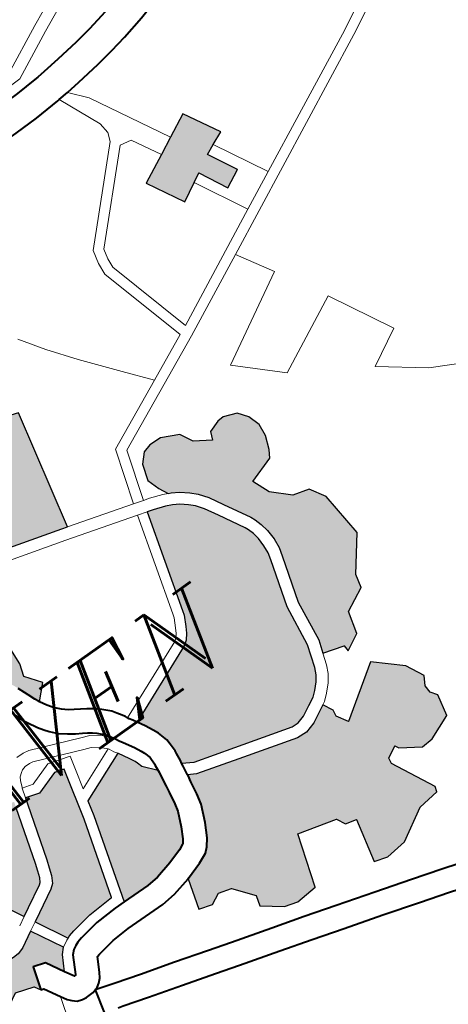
# Model space of a CAD drawing. Header units: metres. Extents: x 148316 to 148653, y 486436 to 486744.
# Tile 68 of 110: x 148552.98 to 148555.46, y 486712.08 to 486717.77. Entities that reach past the tile are written whole.
import ezdxf

# ---------------------------------------------------------------- set-up
doc = ezdxf.new("R2010")
doc.units = ezdxf.units.M
doc.header["$MEASUREMENT"] = 0
for name, color, linetype, lineweight in [('WVB-pen-brm-dik 018', 6, 'Continuous', 13), ('WVB-pen-dik 035', 1, 'Continuous', 40), ('WVB-raster-20%', 254, 'Continuous', 30), ('WVB-raster-60%', 253, 'Continuous', 30), ('WVB-tekst-dik 035', 1, 'Continuous', 40)]:
    doc.layers.add(name, color=color, linetype=linetype, lineweight=lineweight)
doc.styles.add('1 200   cursief   0.18', font='ITALICS.shx', dxfattribs={"height": 0.36})

# ---------------------------------------------------------------- blocks, each defined once
blk = doc.blocks.new('INZET')
at = {"layer": 'WVB-raster-20%'}
for points in [[(-0.074656, -0.096672), (-0.075086, -0.095833), (-0.075358, -0.095983), (-0.075903, -0.096283), (-0.076496, -0.0952), (-0.075656, -0.094775), (-0.075153, -0.094521), (-0.074472, -0.094177), (-0.07388, -0.09524), (-0.07427, -0.095413), (-0.074575, -0.095547), (-0.074125, -0.096406)], [(-0.084111, -0.101972), (-0.084274, -0.101925), (-0.086864, -0.101192), (-0.087448, -0.101011), (-0.087579, -0.100942), (-0.087694, -0.100848), (-0.087813, -0.100693), (-0.087875, -0.100556), (-0.087957, -0.100229), (-0.088068, -0.099852), (-0.088125, -0.099662), (-0.088226, -0.099487), (-0.088336, -0.099277), (-0.08889, -0.098258), (-0.088665, -0.098114), (-0.088539, -0.097708), (-0.087099, -0.097003), (-0.086591, -0.096415), (-0.086165, -0.096252), (-0.086056, -0.096447), (-0.085783, -0.09662), (-0.085264, -0.09783), (-0.083348, -0.098464)], [(-0.08196, -0.110452), (-0.082173, -0.110438), (-0.083868, -0.109968), (-0.085069, -0.109628), (-0.085378, -0.109443), (-0.085366, -0.109367), (-0.085341, -0.109131), (-0.085332, -0.109049), (-0.08533, -0.108807), (-0.08534, -0.108645), (-0.085426, -0.108354), (-0.085493, -0.108192), (-0.085611, -0.107957), (-0.085739, -0.107734), (-0.083355, -0.106727), (-0.083217, -0.106627), (-0.083087, -0.106473), (-0.082989, -0.106299), (-0.082844, -0.106007), (-0.0828, -0.105865), (-0.081979, -0.102953), (-0.081804, -0.103004), (-0.081452, -0.103127), (-0.081265, -0.103213), (-0.081088, -0.10332), (-0.080893, -0.103477), (-0.080747, -0.103622), (-0.080583, -0.103841), (-0.080362, -0.104227), (-0.079943, -0.104973), (-0.0799, -0.105075), (-0.079846, -0.105243), (-0.079808, -0.105448), (-0.0798, -0.105704), (-0.079824, -0.105942), (-0.079879, -0.106155), (-0.08028, -0.107536), (-0.080433, -0.108768), (-0.080644, -0.109427), (-0.080735, -0.109616), (-0.080854, -0.109787), (-0.081033, -0.109966), (-0.081182, -0.110093), (-0.08142, -0.11022), (-0.081727, -0.110381)], [(-0.090979, -0.111663), (-0.091488, -0.110727), (-0.091236, -0.110587), (-0.09057, -0.110223), (-0.090439, -0.110116), (-0.090321, -0.109912), (-0.090248, -0.109693), (-0.09017, -0.109469), (-0.089686, -0.107823), (-0.089635, -0.10765), (-0.089225, -0.107769), (-0.088533, -0.107538), (-0.088244, -0.107623), (-0.088276, -0.107747), (-0.088612, -0.109131), (-0.089281, -0.111437), (-0.090078, -0.111478), (-0.090723, -0.111589), (-0.090911, -0.111636)], [(-0.088222, -0.111762), (-0.089059, -0.11175), (-0.088322, -0.109208), (-0.088214, -0.108763), (-0.086717, -0.108142), (-0.086704, -0.108163), (-0.086537, -0.108453), (-0.086449, -0.108629), (-0.086417, -0.108706), (-0.086374, -0.108852), (-0.086055, -0.109227), (-0.086061, -0.109277), (-0.086086, -0.109441), (-0.086131, -0.109733), (-0.086164, -0.10992), (-0.086223, -0.11029), (-0.086275, -0.110517), (-0.086457, -0.110937), (-0.086619, -0.111254), (-0.086701, -0.11136), (-0.086715, -0.111372), (-0.086884, -0.111447), (-0.087332, -0.111594), (-0.087862, -0.111724)], [(-0.082099, -0.115101), (-0.082499, -0.114985), (-0.082212, -0.113698), (-0.082545, -0.113619), (-0.082679, -0.113358), (-0.083834, -0.113057), (-0.084315, -0.114602), (-0.084968, -0.11466), (-0.085367, -0.114545), (-0.085929, -0.114112), (-0.085842, -0.113812), (-0.086305, -0.113233), (-0.086685, -0.113123), (-0.087026, -0.113287), (-0.087424, -0.113169), (-0.087165, -0.112273), (-0.08714, -0.112267), (-0.086632, -0.112101), (-0.086331, -0.111967), (-0.086188, -0.11184), (-0.086026, -0.111632), (-0.085824, -0.111236), (-0.085606, -0.110735), (-0.085536, -0.110423), (-0.085474, -0.110041), (-0.08544, -0.109847), (-0.085435, -0.109817), (-0.085209, -0.109952), (-0.083962, -0.110305), (-0.082232, -0.110785), (-0.081919, -0.110805), (-0.081593, -0.110706), (-0.081256, -0.110529), (-0.081084, -0.110437), (-0.080929, -0.110732), (-0.080953, -0.11093), (-0.080755, -0.111262), (-0.079236, -0.110226), (-0.078476, -0.110906), (-0.0782, -0.111443), (-0.078359, -0.111704), (-0.078343, -0.111933), (-0.078208, -0.112123), (-0.078341, -0.112771), (-0.079076, -0.113072), (-0.07944, -0.113095), (-0.08001, -0.112723), (-0.080073, -0.112613), (-0.080421, -0.112795), (-0.080445, -0.112969), (-0.079807, -0.114236), (-0.079855, -0.114401), (-0.080502, -0.114474), (-0.081453, -0.115028)]]:
    blk.add_hatch(color=256, dxfattribs=at).paths.add_polyline_path(points)
at = {"layer": 'WVB-raster-20%', "extrusion": (0, 0, -1)}
for points in [[(0.079578, -0.109589), (0.079086, -0.109322), (0.078915, -0.10867), (0.07821, -0.108317), (0.078124, -0.107921), (0.077386, -0.106959), (0.077515, -0.10559), (0.077793, -0.10513), (0.078274, -0.105002), (0.078773, -0.104524), (0.078987, -0.10401), (0.078196, -0.103743), (0.078067, -0.103529), (0.077918, -0.103133), (0.077886, -0.10277), (0.077993, -0.102417), (0.078206, -0.102139), (0.078601, -0.101991), (0.078794, -0.102002), (0.079147, -0.102119), (0.079243, -0.102355), (0.079713, -0.102055), (0.079917, -0.101681), (0.08043, -0.101435), (0.080793, -0.101424), (0.08105, -0.101489), (0.081294, -0.101747), (0.08144, -0.102225), (0.081317, -0.102601), (0.08118, -0.102866), (0.0811, -0.102903), (0.080887, -0.103033), (0.080659, -0.103215), (0.080482, -0.103392), (0.08029, -0.103648), (0.080058, -0.104055), (0.079629, -0.104818), (0.079571, -0.104953), (0.079506, -0.105158), (0.079459, -0.105411), (0.07945, -0.105715), (0.079478, -0.106003), (0.079541, -0.106248), (0.079936, -0.107606), (0.080089, -0.108843), (0.080211, -0.109221), (0.079589, -0.109408)], [(0.091655, -0.110419), (0.091405, -0.11028), (0.090766, -0.109932), (0.09071, -0.109886), (0.090642, -0.109768), (0.090579, -0.10958), (0.090504, -0.109363), (0.090022, -0.107724), (0.089971, -0.107552), (0.090205, -0.107485), (0.091283, -0.105486), (0.091403, -0.105336), (0.09288, -0.104904), (0.094001, -0.104121), (0.094095, -0.103461), (0.094707, -0.102867), (0.094756, -0.102714), (0.094832, -0.102621), (0.095711, -0.10311), (0.096242, -0.103375), (0.096199, -0.10361), (0.096508, -0.103981), (0.096545, -0.104204), (0.096347, -0.104513), (0.097052, -0.104649), (0.097052, -0.105267), (0.097299, -0.106133), (0.097905, -0.105712), (0.099557, -0.105296), (0.099514, -0.105718), (0.099479, -0.106112), (0.099161, -0.106097), (0.098091, -0.106401), (0.09785, -0.106484), (0.097701, -0.10657), (0.097572, -0.106687), (0.09748, -0.106811), (0.096417, -0.108695), (0.095723, -0.108348), (0.094341, -0.108779), (0.094524, -0.109425), (0.09324, -0.109804), (0.092402, -0.109363), (0.092188, -0.109414)], [(0.093717, -0.112529), (0.093672, -0.112365), (0.093141, -0.112071), (0.092603, -0.112241), (0.092491, -0.112427), (0.092287, -0.111757), (0.091932, -0.111865), (0.091629, -0.112396), (0.091395, -0.111956), (0.091244, -0.111804), (0.091751, -0.110873), (0.092224, -0.111135), (0.092422, -0.111198), (0.092597, -0.111208), (0.092821, -0.111199), (0.092985, -0.11117), (0.095538, -0.110451), (0.09571, -0.110368), (0.095969, -0.110484), (0.096119, -0.110536), (0.096287, -0.110569), (0.096518, -0.110554), (0.097269, -0.11034), (0.097597, -0.109732), (0.09763, -0.109694), (0.097679, -0.10965), (0.097711, -0.109633), (0.098345, -0.10944), (0.098541, -0.109306), (0.098672, -0.109136), (0.098685, -0.109113), (0.100051, -0.109866), (0.100299, -0.10958), (0.101551, -0.108056), (0.103738, -0.107396), (0.104452, -0.107521), (0.105468, -0.10768), (0.106584, -0.105862), (0.106601, -0.105806), (0.10859, -0.106894), (0.107554, -0.108838), (0.107507, -0.108845), (0.107232, -0.108885), (0.10668, -0.108983), (0.106407, -0.109035), (0.105823, -0.109156), (0.105523, -0.109228), (0.104852, -0.109409), (0.10411, -0.109616), (0.10379, -0.109715), (0.103234, -0.109874), (0.102647, -0.110045), (0.102074, -0.110212), (0.101075, -0.110505), (0.100429, -0.110691), (0.099335, -0.111004), (0.098507, -0.111245), (0.097828, -0.111431)]]:
    blk.add_hatch(color=256, dxfattribs=at).paths.add_polyline_path(points)
at = {"layer": 'WVB-raster-60%'}
blk.add_hatch(color=256, dxfattribs=at).paths.add_polyline_path([(-0.087694, -0.105619), (-0.087712, -0.105588), (-0.08776, -0.105482), (-0.087846, -0.10527), (-0.08789, -0.105151), (-0.087971, -0.104949), (-0.08804, -0.104795), (-0.088134, -0.104628), (-0.088227, -0.104496), (-0.088332, -0.104371), (-0.088435, -0.104256), (-0.088547, -0.104156), (-0.088633, -0.104085), (-0.088763, -0.103993), (-0.08887, -0.103923), (-0.088995, -0.103856), (-0.089121, -0.103808), (-0.08932, -0.10375), (-0.089534, -0.103698), (-0.089763, -0.103641), (-0.089856, -0.103617), (-0.09007, -0.103558), (-0.090184, -0.103525), (-0.090348, -0.103472), (-0.09051, -0.103409), (-0.090694, -0.103319), (-0.090834, -0.103247), (-0.09101, -0.103148), (-0.09131, -0.102904), (-0.091362, -0.102854), (-0.091451, -0.102761), (-0.091525, -0.102681), (-0.091679, -0.102496), (-0.091785, -0.102337), (-0.09191, -0.102118), (-0.092038, -0.101852), (-0.091937, -0.101505), (-0.091084, -0.101732), (-0.091184, -0.102038), (-0.09022, -0.102318), (-0.090299, -0.10254), (-0.088162, -0.103069), (-0.087714, -0.10318), (-0.0875, -0.103911), (-0.087525, -0.104394), (-0.087642, -0.10476), (-0.087295, -0.105217)])
at = {"layer": 'WVB-pen-brm-dik 018'}
for p, q in [((-0.07343, -0.088574), (-0.076321, -0.089934)), ((-0.076321, -0.089934), (-0.07343, -0.088574)), ((-0.077912, -0.090328), (-0.076473, -0.089618)), ((-0.076473, -0.089618), (-0.077912, -0.090328)), ((-0.076473, -0.089618), (-0.076031, -0.089411)), ((-0.076031, -0.089411), (-0.076473, -0.089618)), ((-0.076321, -0.089934), (-0.07772, -0.090623)), ((-0.07772, -0.090623), (-0.076321, -0.089934)), ((-0.07772, -0.090623), (-0.078724, -0.090646)), ((-0.078724, -0.090646), (-0.07772, -0.090623)), ((-0.076494, -0.090802), (-0.075781, -0.090707)), ((-0.075781, -0.090707), (-0.075246, -0.090611)), ((-0.075246, -0.090611), (-0.074743, -0.090515)), ((-0.078021, -0.09093), (-0.077378, -0.090889)), ((-0.077378, -0.090889), (-0.077271, -0.090882)), ((-0.077271, -0.090882), (-0.077026, -0.090857)), ((-0.077026, -0.090857), (-0.076494, -0.090802)), ((-0.07384, -0.091227), (-0.074556, -0.091396)), ((-0.075642, -0.091596), (-0.076388, -0.091696)), ((-0.075082, -0.091496), (-0.075642, -0.091596)), ((-0.074556, -0.091396), (-0.075082, -0.091496)), ((-0.077982, -0.09183), (-0.078718, -0.091846)), ((-0.077196, -0.09178), (-0.077982, -0.09183)), ((-0.077142, -0.091774), (-0.077196, -0.09178)), ((-0.076828, -0.091742), (-0.077142, -0.091774)), ((-0.076588, -0.093031), (-0.077142, -0.091774)), ((-0.077142, -0.091774), (-0.076588, -0.093031)), ((-0.076388, -0.091696), (-0.076828, -0.091742)), ((-0.076414, -0.092235), (-0.076828, -0.091742)), ((-0.076828, -0.091742), (-0.076414, -0.092235)), ((-0.075153, -0.094521), (-0.076414, -0.092235)), ((-0.076414, -0.092235), (-0.075153, -0.094521)), ((-0.076546, -0.093363), (-0.076588, -0.093031)), ((-0.076588, -0.093031), (-0.076546, -0.093363)), ((-0.076644, -0.093617), (-0.076546, -0.093363)), ((-0.076546, -0.093363), (-0.076644, -0.093617)), ((-0.066423, -0.093409), (-0.069254, -0.09491)), ((-0.069254, -0.09491), (-0.066423, -0.093409)), ((-0.078876, -0.095898), (-0.076644, -0.093617)), ((-0.076644, -0.093617), (-0.078876, -0.095898)), ((-0.078601, -0.096046), (-0.076471, -0.093869)), ((-0.076471, -0.093869), (-0.078601, -0.096046)), ((-0.076471, -0.093869), (-0.076128, -0.093932)), ((-0.076128, -0.093932), (-0.076471, -0.093869)), ((-0.069117, -0.095177), (-0.066328, -0.093699)), ((-0.066328, -0.093699), (-0.069117, -0.095177)), ((-0.076128, -0.093932), (-0.075656, -0.094775)), ((-0.075656, -0.094775), (-0.076128, -0.093932)), ((-0.075153, -0.094521), (-0.074472, -0.094177)), ((-0.074472, -0.094177), (-0.07388, -0.09524)), ((-0.075656, -0.094775), (-0.075153, -0.094521)), ((-0.076496, -0.0952), (-0.075656, -0.094775)), ((-0.069254, -0.09491), (-0.071743, -0.096137)), ((-0.071743, -0.096137), (-0.069254, -0.09491)), ((-0.075903, -0.096283), (-0.076496, -0.0952)), ((-0.07559, -0.098369), (-0.069117, -0.095177)), ((-0.069117, -0.095177), (-0.07559, -0.098369)), ((-0.07388, -0.09524), (-0.07427, -0.095413)), ((-0.07427, -0.095413), (-0.074575, -0.095547)), ((-0.074575, -0.095547), (-0.074125, -0.096406)), ((-0.07427, -0.095413), (-0.073429, -0.096969)), ((-0.073429, -0.096969), (-0.07427, -0.095413)), ((-0.075086, -0.095833), (-0.075358, -0.095983)), ((-0.074656, -0.096672), (-0.075086, -0.095833)), ((-0.07896, -0.096292), (-0.078876, -0.095898)), ((-0.078876, -0.095898), (-0.07896, -0.096292)), ((-0.078663, -0.096335), (-0.078601, -0.096046)), ((-0.078601, -0.096046), (-0.078663, -0.096335)), ((-0.075358, -0.095983), (-0.075903, -0.096283)), ((-0.07454, -0.097517), (-0.075358, -0.095983)), ((-0.075358, -0.095983), (-0.07454, -0.097517)), ((-0.071743, -0.096137), (-0.073429, -0.096969)), ((-0.073429, -0.096969), (-0.071743, -0.096137)), ((-0.078988, -0.096647), (-0.07896, -0.096292)), ((-0.07896, -0.096292), (-0.078988, -0.096647)), ((-0.078684, -0.096617), (-0.078663, -0.096335)), ((-0.078663, -0.096335), (-0.078684, -0.096617)), ((-0.074125, -0.096406), (-0.074656, -0.096672)), ((-0.082133, -0.09672), (-0.081649, -0.097434)), ((-0.081649, -0.097434), (-0.082133, -0.09672)), ((-0.078233, -0.099335), (-0.078988, -0.096647)), ((-0.078988, -0.096647), (-0.078233, -0.099335)), ((-0.077959, -0.099203), (-0.078684, -0.096617)), ((-0.078684, -0.096617), (-0.077959, -0.099203)), ((-0.073429, -0.096969), (-0.07454, -0.097517)), ((-0.07454, -0.097517), (-0.073429, -0.096969)), ((-0.081649, -0.097434), (-0.081055, -0.09821)), ((-0.081055, -0.09821), (-0.081649, -0.097434)), ((-0.07454, -0.097517), (-0.077959, -0.099203)), ((-0.077959, -0.099203), (-0.07454, -0.097517)), ((-0.081055, -0.09821), (-0.080219, -0.099228)), ((-0.080219, -0.099228), (-0.081055, -0.09821)), ((-0.07559, -0.098369), (-0.077988, -0.099552)), ((-0.077988, -0.099552), (-0.07559, -0.098369)), ((-0.074959, -0.099421), (-0.07559, -0.098369)), ((-0.07559, -0.098369), (-0.074959, -0.099421)), ((-0.083348, -0.098464), (-0.084111, -0.101972)), ((-0.080219, -0.099228), (-0.079597, -0.099975)), ((-0.079597, -0.099975), (-0.080219, -0.099228)), ((-0.077988, -0.099552), (-0.081424, -0.101162)), ((-0.081424, -0.101162), (-0.077988, -0.099552)), ((-0.079597, -0.099975), (-0.078233, -0.099335)), ((-0.078233, -0.099335), (-0.079597, -0.099975)), ((-0.077561, -0.100897), (-0.074959, -0.099421)), ((-0.074959, -0.099421), (-0.077561, -0.100897)), ((-0.081671, -0.100947), (-0.079597, -0.099975)), ((-0.079597, -0.099975), (-0.081671, -0.100947)), ((-0.082166, -0.102535), (-0.081671, -0.100947)), ((-0.081671, -0.100947), (-0.082166, -0.102535)), ((-0.076357, -0.102023), (-0.077561, -0.100897)), ((-0.077561, -0.100897), (-0.076357, -0.102023)), ((-0.074105, -0.100897), (-0.076357, -0.102023)), ((-0.076357, -0.102023), (-0.074105, -0.100897)), ((-0.073095, -0.102761), (-0.074105, -0.100897)), ((-0.074105, -0.100897), (-0.073095, -0.102761)), ((-0.084274, -0.101925), (-0.086864, -0.101192)), ((-0.081424, -0.101162), (-0.081878, -0.102618)), ((-0.081878, -0.102618), (-0.081424, -0.101162)), ((-0.081294, -0.101747), (-0.08105, -0.101489)), ((-0.08105, -0.101489), (-0.080793, -0.101424)), ((-0.080793, -0.101424), (-0.08043, -0.101435)), ((-0.08043, -0.101435), (-0.079917, -0.101681)), ((-0.084371, -0.102261), (-0.086283, -0.10172)), ((-0.086283, -0.10172), (-0.084371, -0.102261)), ((-0.08144, -0.102225), (-0.081294, -0.101747)), ((-0.079917, -0.101681), (-0.079713, -0.102055)), ((-0.084111, -0.101972), (-0.084274, -0.101925)), ((-0.084111, -0.101972), (-0.082166, -0.102535)), ((-0.082166, -0.102535), (-0.084111, -0.101972)), ((-0.079713, -0.102055), (-0.079243, -0.102355)), ((-0.079243, -0.102355), (-0.079147, -0.102119)), ((-0.079147, -0.102119), (-0.078794, -0.102002)), ((-0.078794, -0.102002), (-0.078601, -0.101991)), ((-0.078601, -0.101991), (-0.078206, -0.102139)), ((-0.078206, -0.102139), (-0.077993, -0.102417)), ((-0.082267, -0.10287), (-0.084371, -0.102261)), ((-0.084371, -0.102261), (-0.082267, -0.10287)), ((-0.081317, -0.102601), (-0.08144, -0.102225)), ((-0.077993, -0.102417), (-0.077886, -0.10277)), ((-0.082166, -0.102535), (-0.081878, -0.102618)), ((-0.081878, -0.102618), (-0.082166, -0.102535)), ((-0.081878, -0.102618), (-0.081697, -0.10267)), ((-0.081697, -0.10267), (-0.081878, -0.102618)), ((-0.081697, -0.10267), (-0.081321, -0.102802)), ((-0.081321, -0.102802), (-0.081697, -0.10267)), ((-0.08118, -0.102866), (-0.081317, -0.102601)), ((-0.083088, -0.10578), (-0.082267, -0.10287)), ((-0.082267, -0.10287), (-0.083088, -0.10578)), ((-0.0828, -0.105865), (-0.081979, -0.102953)), ((-0.081979, -0.102953), (-0.082267, -0.10287)), ((-0.082267, -0.10287), (-0.081979, -0.102953)), ((-0.081979, -0.102953), (-0.081804, -0.103004)), ((-0.081321, -0.102802), (-0.08118, -0.102866)), ((-0.08118, -0.102866), (-0.081321, -0.102802)), ((-0.0811, -0.102903), (-0.08118, -0.102866)), ((-0.080887, -0.103033), (-0.0811, -0.102903)), ((-0.077886, -0.10277), (-0.077918, -0.103133)), ((-0.074183, -0.103344), (-0.073095, -0.102761)), ((-0.073095, -0.102761), (-0.074183, -0.103344)), ((-0.081804, -0.103004), (-0.081452, -0.103127)), ((-0.081452, -0.103127), (-0.081265, -0.103213)), ((-0.081265, -0.103213), (-0.081088, -0.10332)), ((-0.080659, -0.103215), (-0.080887, -0.103033)), ((-0.080482, -0.103392), (-0.080659, -0.103215)), ((-0.077918, -0.103133), (-0.078067, -0.103529)), ((-0.081088, -0.10332), (-0.080893, -0.103477)), ((-0.080893, -0.103477), (-0.080747, -0.103622)), ((-0.08029, -0.103648), (-0.080482, -0.103392)), ((-0.078067, -0.103529), (-0.078196, -0.103743)), ((-0.07294, -0.104276), (-0.074183, -0.103344)), ((-0.074183, -0.103344), (-0.07294, -0.104276)), ((-0.080747, -0.103622), (-0.080583, -0.103841)), ((-0.080583, -0.103841), (-0.080362, -0.104227)), ((-0.080058, -0.104055), (-0.08029, -0.103648)), ((-0.078196, -0.103743), (-0.078987, -0.10401)), ((-0.0875, -0.103911), (-0.087525, -0.104394)), ((-0.079629, -0.104818), (-0.080058, -0.104055)), ((-0.078987, -0.10401), (-0.078773, -0.104524)), ((-0.087525, -0.104394), (-0.087642, -0.10476)), ((-0.080362, -0.104227), (-0.079943, -0.104973)), ((-0.070843, -0.105363), (-0.07294, -0.104276)), ((-0.07294, -0.104276), (-0.070843, -0.105363)), ((-0.078773, -0.104524), (-0.078274, -0.105002)), ((-0.087642, -0.10476), (-0.087295, -0.105217)), ((-0.079943, -0.104973), (-0.0799, -0.105075)), ((-0.079571, -0.104953), (-0.079629, -0.104818)), ((-0.079506, -0.105158), (-0.079571, -0.104953)), ((-0.087295, -0.105217), (-0.087694, -0.105619)), ((-0.0799, -0.105075), (-0.079846, -0.105243)), ((-0.079846, -0.105243), (-0.079808, -0.105448)), ((-0.079459, -0.105411), (-0.079506, -0.105158)), ((-0.078274, -0.105002), (-0.077793, -0.10513)), ((-0.077793, -0.10513), (-0.077515, -0.10559)), ((-0.088404, -0.105759), (-0.088489, -0.105545)), ((-0.079808, -0.105448), (-0.0798, -0.105704)), ((-0.07945, -0.105715), (-0.079459, -0.105411)), ((-0.088336, -0.105905), (-0.088404, -0.105759)), ((-0.087694, -0.105619), (-0.087579, -0.105825)), ((-0.087579, -0.105825), (-0.087498, -0.105945)), ((-0.083123, -0.105895), (-0.083088, -0.10578)), ((-0.083088, -0.10578), (-0.083123, -0.105895)), ((-0.0798, -0.105704), (-0.079824, -0.105942)), ((-0.079478, -0.106003), (-0.07945, -0.105715)), ((-0.077515, -0.10559), (-0.077386, -0.106959)), ((-0.088176, -0.106191), (-0.088336, -0.105905)), ((-0.087498, -0.105945), (-0.087437, -0.106023)), ((-0.087437, -0.106023), (-0.087306, -0.106163)), ((-0.083254, -0.106158), (-0.083123, -0.105895)), ((-0.083123, -0.105895), (-0.083254, -0.106158)), ((-0.082989, -0.106299), (-0.082844, -0.106007)), ((-0.082844, -0.106007), (-0.0828, -0.105865)), ((-0.079824, -0.105942), (-0.079879, -0.106155)), ((-0.079541, -0.106248), (-0.079478, -0.106003)), ((-0.088065, -0.106357), (-0.088176, -0.106191)), ((-0.087968, -0.10648), (-0.088065, -0.106357)), ((-0.087306, -0.106163), (-0.087156, -0.106285)), ((-0.087156, -0.106285), (-0.08701, -0.106385)), ((-0.08701, -0.106385), (-0.086849, -0.10648)), ((-0.083503, -0.106464), (-0.083423, -0.106405)), ((-0.083423, -0.106405), (-0.083503, -0.106464)), ((-0.083423, -0.106405), (-0.083335, -0.106301)), ((-0.083335, -0.106301), (-0.083423, -0.106405)), ((-0.083335, -0.106301), (-0.083254, -0.106158)), ((-0.083254, -0.106158), (-0.083335, -0.106301)), ((-0.083087, -0.106473), (-0.082989, -0.106299)), ((-0.079879, -0.106155), (-0.08028, -0.107536)), ((-0.079936, -0.107606), (-0.079541, -0.106248)), ((-0.089163, -0.106556), (-0.08894, -0.106556)), ((-0.08894, -0.106556), (-0.089163, -0.106556)), ((-0.08894, -0.106556), (-0.088767, -0.106587)), ((-0.088767, -0.106587), (-0.08894, -0.106556)), ((-0.088767, -0.106587), (-0.087328, -0.107161)), ((-0.087328, -0.107161), (-0.088767, -0.106587)), ((-0.087786, -0.106676), (-0.087968, -0.10648)), ((-0.087575, -0.106847), (-0.087786, -0.106676)), ((-0.086849, -0.10648), (-0.0867, -0.106574)), ((-0.0867, -0.106574), (-0.086541, -0.106688)), ((-0.086541, -0.106688), (-0.086401, -0.106804)), ((-0.085892, -0.107473), (-0.083503, -0.106464)), ((-0.083503, -0.106464), (-0.085892, -0.107473)), ((-0.083355, -0.106727), (-0.083217, -0.106627)), ((-0.083217, -0.106627), (-0.083087, -0.106473)), ((-0.08924, -0.106935), (-0.089307, -0.10698)), ((-0.089307, -0.10698), (-0.08924, -0.106935)), ((-0.08912, -0.106906), (-0.08924, -0.106935)), ((-0.08924, -0.106935), (-0.08912, -0.106906)), ((-0.088971, -0.106906), (-0.08912, -0.106906)), ((-0.08912, -0.106906), (-0.088971, -0.106906)), ((-0.088864, -0.106925), (-0.088971, -0.106906)), ((-0.088971, -0.106906), (-0.088864, -0.106925)), ((-0.087454, -0.107488), (-0.088864, -0.106925)), ((-0.088864, -0.106925), (-0.087454, -0.107488)), ((-0.087385, -0.106976), (-0.087575, -0.106847)), ((-0.087213, -0.107078), (-0.087385, -0.106976)), ((-0.086401, -0.106804), (-0.086152, -0.107056)), ((-0.085739, -0.107734), (-0.083355, -0.106727)), ((-0.077386, -0.106959), (-0.078124, -0.107921)), ((-0.089461, -0.107159), (-0.089545, -0.107351)), ((-0.089545, -0.107351), (-0.089461, -0.107159)), ((-0.089405, -0.107065), (-0.089461, -0.107159)), ((-0.089461, -0.107159), (-0.089405, -0.107065)), ((-0.089307, -0.10698), (-0.089405, -0.107065)), ((-0.089405, -0.107065), (-0.089307, -0.10698)), ((-0.089231, -0.107455), (-0.088539, -0.107224)), ((-0.088539, -0.107224), (-0.089231, -0.107455)), ((-0.088539, -0.107224), (-0.087883, -0.107416)), ((-0.087883, -0.107416), (-0.088539, -0.107224)), ((-0.087328, -0.107161), (-0.087077, -0.107254)), ((-0.087077, -0.107254), (-0.087328, -0.107161)), ((-0.08709, -0.107155), (-0.087213, -0.107078)), ((-0.08697, -0.107242), (-0.08709, -0.107155)), ((-0.087077, -0.107254), (-0.086767, -0.107489)), ((-0.086767, -0.107489), (-0.087077, -0.107254)), ((-0.086875, -0.107321), (-0.08697, -0.107242)), ((-0.086152, -0.107056), (-0.086066, -0.107182)), ((-0.086066, -0.107182), (-0.086023, -0.107249)), ((-0.086023, -0.107249), (-0.085923, -0.107408)), ((-0.089549, -0.107362), (-0.089635, -0.10765)), ((-0.089635, -0.10765), (-0.089549, -0.107362)), ((-0.089545, -0.107351), (-0.089549, -0.107362)), ((-0.089549, -0.107362), (-0.089545, -0.107351)), ((-0.089549, -0.107362), (-0.089231, -0.107455)), ((-0.089231, -0.107455), (-0.089549, -0.107362)), ((-0.089225, -0.107769), (-0.088533, -0.107538)), ((-0.088533, -0.107538), (-0.088244, -0.107623)), ((-0.087883, -0.107416), (-0.087984, -0.107818)), ((-0.087984, -0.107818), (-0.087883, -0.107416)), ((-0.087247, -0.107564), (-0.087454, -0.107488)), ((-0.087454, -0.107488), (-0.087247, -0.107564)), ((-0.086695, -0.107503), (-0.086875, -0.107321)), ((-0.086767, -0.107489), (-0.086582, -0.107675)), ((-0.086582, -0.107675), (-0.086767, -0.107489)), ((-0.086649, -0.10757), (-0.086695, -0.107503)), ((-0.085923, -0.107408), (-0.085892, -0.107473)), ((-0.085892, -0.107473), (-0.085867, -0.107524)), ((-0.085867, -0.107524), (-0.08581, -0.107611)), ((-0.08028, -0.107536), (-0.080433, -0.108768)), ((-0.090022, -0.107724), (-0.090504, -0.109363)), ((-0.09017, -0.109469), (-0.089686, -0.107823)), ((-0.089686, -0.107823), (-0.089635, -0.10765)), ((-0.089635, -0.10765), (-0.089225, -0.107769)), ((-0.088276, -0.107747), (-0.088612, -0.109131)), ((-0.088244, -0.107623), (-0.088276, -0.107747)), ((-0.087984, -0.107818), (-0.088126, -0.108402)), ((-0.088126, -0.108402), (-0.087984, -0.107818)), ((-0.086998, -0.107753), (-0.087247, -0.107564)), ((-0.087247, -0.107564), (-0.086998, -0.107753)), ((-0.086871, -0.107881), (-0.086998, -0.107753)), ((-0.086998, -0.107753), (-0.086871, -0.107881)), ((-0.086613, -0.107625), (-0.086649, -0.10757)), ((-0.086582, -0.107675), (-0.086613, -0.107625)), ((-0.086537, -0.107747), (-0.086582, -0.107675)), ((-0.086478, -0.10787), (-0.086537, -0.107747)), ((-0.08581, -0.107611), (-0.085739, -0.107734)), ((-0.080089, -0.108843), (-0.079936, -0.107606)), ((-0.088126, -0.108402), (-0.086871, -0.107881)), ((-0.086871, -0.107881), (-0.088126, -0.108402)), ((-0.086852, -0.1079), (-0.086871, -0.107881)), ((-0.086871, -0.107881), (-0.086852, -0.1079)), ((-0.086783, -0.108044), (-0.086852, -0.1079)), ((-0.086852, -0.1079), (-0.086783, -0.108044)), ((-0.086717, -0.108142), (-0.086783, -0.108044)), ((-0.086783, -0.108044), (-0.086717, -0.108142)), ((-0.086406, -0.107979), (-0.086478, -0.10787)), ((-0.086228, -0.108288), (-0.086406, -0.107979)), ((-0.078124, -0.107921), (-0.07821, -0.108317)), ((-0.088214, -0.108763), (-0.086717, -0.108142)), ((-0.086717, -0.108142), (-0.086704, -0.108163)), ((-0.086704, -0.108163), (-0.086537, -0.108453)), ((-0.08613, -0.108484), (-0.086228, -0.108288)), ((-0.07821, -0.108317), (-0.078915, -0.10867)), ((-0.086537, -0.108453), (-0.086449, -0.108629)), ((-0.086449, -0.108629), (-0.086417, -0.108706)), ((-0.086087, -0.108588), (-0.08613, -0.108484)), ((-0.086029, -0.108783), (-0.086087, -0.108588)), ((-0.078915, -0.10867), (-0.079086, -0.109322)), ((-0.088322, -0.109208), (-0.088214, -0.108763)), ((-0.086417, -0.108706), (-0.086374, -0.108852)), ((-0.086374, -0.108852), (-0.086055, -0.109227)), ((-0.086032, -0.109008), (-0.086029, -0.108783)), ((-0.080433, -0.108768), (-0.080644, -0.109427)), ((-0.080211, -0.109221), (-0.080089, -0.108843)), ((-0.088612, -0.109131), (-0.089281, -0.111437)), ((-0.089059, -0.11175), (-0.088322, -0.109208)), ((-0.086055, -0.109227), (-0.086037, -0.109057)), ((-0.086037, -0.109057), (-0.086032, -0.109008)), ((-0.080211, -0.109221), (-0.080319, -0.109557)), ((-0.080319, -0.109557), (-0.080211, -0.109221)), ((-0.079589, -0.109408), (-0.080211, -0.109221)), ((-0.091655, -0.110419), (-0.092188, -0.109414)), ((-0.090504, -0.109363), (-0.090579, -0.10958)), ((-0.090248, -0.109693), (-0.09017, -0.109469)), ((-0.085378, -0.109443), (-0.085394, -0.109547)), ((-0.085069, -0.109628), (-0.085378, -0.109443)), ((-0.080644, -0.109427), (-0.080735, -0.109616)), ((-0.079578, -0.109589), (-0.079589, -0.109408)), ((-0.079086, -0.109322), (-0.079578, -0.109589)), ((-0.090642, -0.109768), (-0.09071, -0.109886)), ((-0.090579, -0.10958), (-0.090642, -0.109768)), ((-0.090321, -0.109912), (-0.090248, -0.109693)), ((-0.085394, -0.109547), (-0.085435, -0.109817)), ((-0.085435, -0.109817), (-0.085209, -0.109952)), ((-0.083868, -0.109968), (-0.085069, -0.109628)), ((-0.080854, -0.109787), (-0.081033, -0.109966)), ((-0.080735, -0.109616), (-0.080854, -0.109787)), ((-0.080432, -0.109793), (-0.080584, -0.110012)), ((-0.080584, -0.110012), (-0.080432, -0.109793)), ((-0.080319, -0.109557), (-0.080432, -0.109793)), ((-0.080432, -0.109793), (-0.080319, -0.109557)), ((-0.090766, -0.109932), (-0.091405, -0.11028)), ((-0.09071, -0.109886), (-0.090766, -0.109932)), ((-0.090439, -0.110116), (-0.090321, -0.109912)), ((-0.085209, -0.109952), (-0.083962, -0.110305)), ((-0.082173, -0.110438), (-0.083868, -0.109968)), ((-0.081182, -0.110093), (-0.08142, -0.11022)), ((-0.081033, -0.109966), (-0.081182, -0.110093)), ((-0.080584, -0.110012), (-0.080795, -0.110223)), ((-0.080795, -0.110223), (-0.080584, -0.110012)), ((-0.091405, -0.11028), (-0.091655, -0.110419)), ((-0.091236, -0.110587), (-0.09057, -0.110223)), ((-0.09057, -0.110223), (-0.090439, -0.110116)), ((-0.083962, -0.110305), (-0.082232, -0.110785)), ((-0.081727, -0.110381), (-0.08196, -0.110452)), ((-0.08142, -0.11022), (-0.081727, -0.110381)), ((-0.080984, -0.110384), (-0.081084, -0.110437)), ((-0.081084, -0.110437), (-0.080984, -0.110384)), ((-0.080795, -0.110223), (-0.080984, -0.110384)), ((-0.080984, -0.110384), (-0.080795, -0.110223)), ((-0.080755, -0.111262), (-0.079236, -0.110226)), ((-0.079236, -0.110226), (-0.078476, -0.110906)), ((-0.091917, -0.110565), (-0.091655, -0.110419)), ((-0.091655, -0.110419), (-0.091917, -0.110565)), ((-0.091488, -0.110727), (-0.091236, -0.110587)), ((-0.08196, -0.110452), (-0.082173, -0.110438)), ((-0.081593, -0.110706), (-0.081256, -0.110529)), ((-0.081256, -0.110529), (-0.081084, -0.110437)), ((-0.081084, -0.110437), (-0.080929, -0.110732)), ((-0.092224, -0.111135), (-0.091751, -0.110873)), ((-0.091488, -0.110727), (-0.091751, -0.110873)), ((-0.091751, -0.110873), (-0.091488, -0.110727)), ((-0.091751, -0.110873), (-0.091244, -0.111804)), ((-0.090979, -0.111663), (-0.091488, -0.110727)), ((-0.082232, -0.110785), (-0.081919, -0.110805)), ((-0.081919, -0.110805), (-0.081593, -0.110706)), ((-0.080929, -0.110732), (-0.080953, -0.11093)), ((-0.080953, -0.11093), (-0.080755, -0.111262)), ((-0.078476, -0.110906), (-0.0782, -0.111443)), ((-0.092422, -0.111198), (-0.092224, -0.111135)), ((-0.090078, -0.111478), (-0.090723, -0.111589)), ((-0.089281, -0.111437), (-0.090078, -0.111478)), ((-0.0782, -0.111443), (-0.078359, -0.111704)), ((-0.091244, -0.111804), (-0.091395, -0.111956)), ((-0.091244, -0.111804), (-0.091224, -0.111785)), ((-0.091224, -0.111785), (-0.091244, -0.111804)), ((-0.091224, -0.111785), (-0.091051, -0.111692)), ((-0.091051, -0.111692), (-0.091224, -0.111785)), ((-0.091051, -0.111692), (-0.090979, -0.111663)), ((-0.090979, -0.111663), (-0.091051, -0.111692)), ((-0.090911, -0.111636), (-0.090979, -0.111663)), ((-0.090723, -0.111589), (-0.090911, -0.111636)), ((-0.090661, -0.111882), (-0.090045, -0.111777)), ((-0.090045, -0.111777), (-0.08937, -0.111745)), ((-0.08937, -0.111745), (-0.089059, -0.11175)), ((-0.078359, -0.111704), (-0.078343, -0.111933)), ((-0.092603, -0.112241), (-0.093141, -0.112071)), ((-0.091395, -0.111956), (-0.091629, -0.112396)), ((-0.091151, -0.112136), (-0.091043, -0.112028)), ((-0.091043, -0.112028), (-0.090924, -0.111964)), ((-0.090924, -0.111964), (-0.090818, -0.111922)), ((-0.090818, -0.111922), (-0.090661, -0.111882)), ((-0.078343, -0.111933), (-0.078208, -0.112123)), ((-0.092491, -0.112427), (-0.092603, -0.112241)), ((-0.091423, -0.112646), (-0.091151, -0.112136)), ((-0.087165, -0.112273), (-0.087741, -0.112415)), ((-0.087424, -0.113169), (-0.087165, -0.112273)), ((-0.078208, -0.112123), (-0.078341, -0.112771)), ((-0.092402, -0.112454), (-0.092491, -0.112427)), ((-0.092141, -0.11291), (-0.092402, -0.112454)), ((-0.091629, -0.112396), (-0.091474, -0.112666)), ((-0.091474, -0.112666), (-0.091445, -0.112666)), ((-0.091445, -0.112666), (-0.091435, -0.112666)), ((-0.091435, -0.112666), (-0.091423, -0.112646)), ((-0.090599, -0.112588), (-0.090815, -0.112995)), ((-0.090517, -0.112568), (-0.090599, -0.112588)), ((-0.089967, -0.112473), (-0.090517, -0.112568)), ((-0.089408, -0.112445), (-0.089967, -0.112473)), ((-0.08819, -0.112462), (-0.089408, -0.112445)), ((-0.087741, -0.112415), (-0.08819, -0.112462)), ((-0.080073, -0.112613), (-0.080421, -0.112795)), ((-0.08001, -0.112723), (-0.080073, -0.112613)), ((-0.092381, -0.113721), (-0.092141, -0.11291)), ((-0.092141, -0.11291), (-0.092381, -0.113721)), ((-0.092034, -0.113098), (-0.092141, -0.11291)), ((-0.080421, -0.112795), (-0.080445, -0.112969)), ((-0.07944, -0.113095), (-0.08001, -0.112723)), ((-0.078341, -0.112771), (-0.079076, -0.113072)), ((-0.091944, -0.113196), (-0.092034, -0.113098)), ((-0.091826, -0.113295), (-0.091944, -0.113196)), ((-0.091011, -0.113236), (-0.09113, -0.113315)), ((-0.090903, -0.113137), (-0.091011, -0.113236)), ((-0.090815, -0.112995), (-0.090903, -0.113137)), ((-0.087026, -0.113287), (-0.087424, -0.113169)), ((-0.086685, -0.113123), (-0.087026, -0.113287)), ((-0.086305, -0.113233), (-0.086685, -0.113123)), ((-0.085842, -0.113812), (-0.086305, -0.113233)), ((-0.083834, -0.113057), (-0.084315, -0.114602)), ((-0.082679, -0.113358), (-0.083834, -0.113057)), ((-0.080445, -0.112969), (-0.079807, -0.114236)), ((-0.079076, -0.113072), (-0.07944, -0.113095)), ((-0.091672, -0.11335), (-0.091826, -0.113295)), ((-0.091547, -0.113366), (-0.091672, -0.11335)), ((-0.091445, -0.113366), (-0.091547, -0.113366)), ((-0.091303, -0.113366), (-0.091445, -0.113366)), ((-0.09138, -0.11402), (-0.091213, -0.11334)), ((-0.091213, -0.11334), (-0.091303, -0.113366)), ((-0.09113, -0.113315), (-0.091213, -0.11334)), ((-0.091213, -0.11334), (-0.090625, -0.113512)), ((-0.090625, -0.113512), (-0.089891, -0.113729)), ((-0.082545, -0.113619), (-0.082679, -0.113358)), ((-0.089891, -0.113729), (-0.088882, -0.114014)), ((-0.082212, -0.113698), (-0.082545, -0.113619)), ((-0.082499, -0.114985), (-0.082212, -0.113698)), ((-0.088882, -0.114014), (-0.087913, -0.114297)), ((-0.085929, -0.114112), (-0.085842, -0.113812)), ((-0.090085, -0.114401), (-0.090823, -0.114183)), ((-0.087913, -0.114297), (-0.08721, -0.1145)), ((-0.085367, -0.114545), (-0.085929, -0.114112)), ((-0.079807, -0.114236), (-0.079855, -0.114401)), ((-0.089075, -0.114686), (-0.090085, -0.114401)), ((-0.08721, -0.1145), (-0.086024, -0.11484)), ((-0.084968, -0.11466), (-0.085367, -0.114545)), ((-0.084315, -0.114602), (-0.084968, -0.11466)), ((-0.080502, -0.114474), (-0.081453, -0.115028)), ((-0.079855, -0.114401), (-0.080502, -0.114474)), ((-0.088108, -0.11497), (-0.089075, -0.114686)), ((-0.086024, -0.11484), (-0.08507, -0.115109)), ((-0.087403, -0.115172), (-0.088108, -0.11497)), ((-0.086216, -0.115513), (-0.087403, -0.115172)), ((-0.08507, -0.115109), (-0.084129, -0.115384)), ((-0.082099, -0.115101), (-0.082499, -0.114985)), ((-0.081453, -0.115028), (-0.082099, -0.115101)), ((-0.085263, -0.115782), (-0.086216, -0.115513)), ((-0.084129, -0.115384), (-0.082993, -0.115715)), ((-0.084326, -0.116056), (-0.085263, -0.115782)), ((-0.082993, -0.115715), (-0.081922, -0.116038)), ((-0.083192, -0.116387), (-0.084326, -0.116056)), ((-0.081922, -0.116038), (-0.081034, -0.116302)), ((-0.081034, -0.116302), (-0.080006, -0.116623)), ((-0.082123, -0.116709), (-0.083192, -0.116387)), ((-0.081238, -0.116972), (-0.082123, -0.116709))]:
    blk.add_line(p, q, dxfattribs=at)
at = {"layer": 'WVB-pen-dik 035', "flags": 128}
for points in [[(-0.092532, -0.089453), (-0.092476, -0.089455), (-0.091666, -0.089503), (-0.090978, -0.089574), (-0.090142, -0.089687), (-0.089218, -0.08984), (-0.088357, -0.090017), (-0.087515, -0.090209), (-0.086202, -0.09058), (-0.08517, -0.090875), (-0.084493, -0.091056), (-0.083252, -0.091371), (-0.082818, -0.091455), (-0.08203, -0.091596), (-0.081237, -0.091704), (-0.08035, -0.091796), (-0.07939, -0.091838), (-0.078718, -0.091846), (-0.077982, -0.09183), (-0.077196, -0.09178), (-0.077142, -0.091774)], [(-0.071355, -0.08945), (-0.072002, -0.089709), (-0.07268, -0.089939), (-0.073309, -0.090132), (-0.07407, -0.090357), (-0.074743, -0.090515), (-0.075246, -0.090611), (-0.075781, -0.090707), (-0.076494, -0.090802), (-0.077026, -0.090857)], [(-0.076828, -0.091742), (-0.076388, -0.091696), (-0.075642, -0.091596), (-0.075082, -0.091496), (-0.074556, -0.091396), (-0.07384, -0.091227), (-0.073049, -0.090994), (-0.072403, -0.090795), (-0.07169, -0.090553), (-0.070851, -0.090218), (-0.069893, -0.089779)], [(-0.077378, -0.090889), (-0.078021, -0.09093), (-0.078723, -0.090946), (-0.079365, -0.090938), (-0.080284, -0.090898), (-0.08113, -0.090811), (-0.081889, -0.090707), (-0.082653, -0.09057), (-0.083056, -0.090492), (-0.083163, -0.090465)], [(-0.077026, -0.090857), (-0.077271, -0.090882), (-0.077378, -0.090889)], [(-0.077142, -0.091774), (-0.076828, -0.091742)], [(-0.087694, -0.105619), (-0.087712, -0.105588), (-0.08776, -0.105482), (-0.087846, -0.10527), (-0.08789, -0.105151), (-0.087971, -0.104949)], [(-0.088489, -0.105545), (-0.088404, -0.105759), (-0.088336, -0.105905), (-0.088176, -0.106191), (-0.088065, -0.106357), (-0.087968, -0.10648), (-0.087786, -0.106676), (-0.087575, -0.106847), (-0.087385, -0.106976), (-0.087213, -0.107078), (-0.08709, -0.107155), (-0.08697, -0.107242), (-0.086875, -0.107321), (-0.086695, -0.107503), (-0.086649, -0.10757), (-0.086613, -0.107625), (-0.086582, -0.107675)], [(-0.085892, -0.107473), (-0.085923, -0.107408), (-0.086023, -0.107249), (-0.086066, -0.107182), (-0.086152, -0.107056), (-0.086401, -0.106804), (-0.086541, -0.106688), (-0.0867, -0.106574), (-0.086849, -0.10648), (-0.08701, -0.106385), (-0.087156, -0.106285), (-0.087306, -0.106163), (-0.087437, -0.106023), (-0.087498, -0.105945), (-0.087579, -0.105825), (-0.087694, -0.105619)], [(-0.085739, -0.107734), (-0.08581, -0.107611), (-0.085867, -0.107524), (-0.085892, -0.107473)], [(-0.086582, -0.107675), (-0.086537, -0.107747), (-0.086478, -0.10787), (-0.086406, -0.107979), (-0.086228, -0.108288), (-0.08613, -0.108484), (-0.086087, -0.108588), (-0.086029, -0.108783)], [(-0.085378, -0.109443), (-0.085366, -0.109367), (-0.085341, -0.109131), (-0.085332, -0.109049), (-0.08533, -0.108807), (-0.08534, -0.108645), (-0.085426, -0.108354), (-0.085493, -0.108192), (-0.085611, -0.107957), (-0.085739, -0.107734)], [(-0.086029, -0.108783), (-0.086032, -0.109008), (-0.086037, -0.109057), (-0.086055, -0.109227)], [(-0.086055, -0.109227), (-0.086061, -0.109277), (-0.086086, -0.109441), (-0.086131, -0.109733), (-0.086164, -0.10992)], [(-0.085435, -0.109817), (-0.085394, -0.109547), (-0.085378, -0.109443)], [(-0.085474, -0.110041), (-0.08544, -0.109847), (-0.085435, -0.109817)], [(-0.086164, -0.10992), (-0.086223, -0.11029), (-0.086275, -0.110517), (-0.086457, -0.110937), (-0.086619, -0.111254), (-0.086701, -0.11136), (-0.086715, -0.111372), (-0.086884, -0.111447), (-0.087332, -0.111594), (-0.087862, -0.111724), (-0.088222, -0.111762), (-0.089059, -0.11175)], [(-0.087165, -0.112273), (-0.08714, -0.112267), (-0.086632, -0.112101), (-0.086331, -0.111967), (-0.086188, -0.11184), (-0.086026, -0.111632), (-0.085824, -0.111236), (-0.085606, -0.110735), (-0.085536, -0.110423), (-0.085474, -0.110041)], [(-0.092287, -0.111757), (-0.092491, -0.112427)], [(-0.091629, -0.112396), (-0.091932, -0.111865), (-0.092287, -0.111757)], [(-0.08937, -0.111745), (-0.090045, -0.111777), (-0.090661, -0.111882), (-0.090818, -0.111922), (-0.090924, -0.111964), (-0.091043, -0.112028), (-0.091151, -0.112136), (-0.091423, -0.112646), (-0.091435, -0.112666), (-0.091445, -0.112666), (-0.091474, -0.112666), (-0.091629, -0.112396)], [(-0.089059, -0.11175), (-0.08937, -0.111745)], [(-0.091213, -0.11334), (-0.09113, -0.113315), (-0.091011, -0.113236), (-0.090903, -0.113137), (-0.090815, -0.112995), (-0.090599, -0.112588), (-0.090517, -0.112568), (-0.089967, -0.112473), (-0.089408, -0.112445), (-0.08819, -0.112462), (-0.087741, -0.112415), (-0.087165, -0.112273)], [(-0.092491, -0.112427), (-0.092402, -0.112454), (-0.092141, -0.11291)], [(-0.092141, -0.11291), (-0.092034, -0.113098), (-0.091944, -0.113196), (-0.091826, -0.113295), (-0.091672, -0.11335), (-0.091547, -0.113366), (-0.091445, -0.113366), (-0.091303, -0.113366), (-0.091213, -0.11334)], [(-0.091213, -0.11334), (-0.09138, -0.11402)], [(-0.079653, -0.116736), (-0.080006, -0.116623), (-0.081034, -0.116302), (-0.081922, -0.116038), (-0.082993, -0.115715), (-0.084129, -0.115384), (-0.08507, -0.115109), (-0.086024, -0.11484), (-0.08721, -0.1145), (-0.087913, -0.114297), (-0.088882, -0.114014), (-0.089891, -0.113729), (-0.090625, -0.113512), (-0.091213, -0.11334)], [(-0.09097, -0.11414), (-0.090823, -0.114183), (-0.090085, -0.114401), (-0.089075, -0.114686), (-0.088108, -0.11497), (-0.087403, -0.115172), (-0.086216, -0.115513), (-0.085263, -0.115782), (-0.084326, -0.116056), (-0.083192, -0.116387), (-0.082123, -0.116709), (-0.081238, -0.116972), (-0.080217, -0.11729), (-0.079866, -0.117402)]]:
    blk.add_lwpolyline(points, dxfattribs=at)
at = {"layer": 'WVB-raster-20%', "flags": 128}
for points in [[(-0.07427, -0.095413), (-0.07388, -0.09524), (-0.074472, -0.094177), (-0.075153, -0.094521), (-0.075656, -0.094775), (-0.076496, -0.0952), (-0.075903, -0.096283), (-0.075358, -0.095983), (-0.075086, -0.095833), (-0.074656, -0.096672), (-0.074125, -0.096406), (-0.074575, -0.095547)], [(-0.084111, -0.101972), (-0.083348, -0.098464), (-0.085264, -0.09783), (-0.085783, -0.09662), (-0.086056, -0.096447), (-0.086165, -0.096252), (-0.086591, -0.096415), (-0.087099, -0.097003), (-0.088539, -0.097708), (-0.088665, -0.098114), (-0.08889, -0.098258), (-0.088336, -0.099277), (-0.088226, -0.099487), (-0.088125, -0.099662), (-0.088068, -0.099852), (-0.087957, -0.100229), (-0.087875, -0.100556), (-0.087813, -0.100693), (-0.087694, -0.100848), (-0.087579, -0.100942), (-0.087448, -0.101011), (-0.086864, -0.101192), (-0.084274, -0.101925)], [(-0.080211, -0.109221), (-0.079589, -0.109408), (-0.079578, -0.109589), (-0.079086, -0.109322), (-0.078915, -0.10867), (-0.07821, -0.108317), (-0.078124, -0.107921), (-0.077386, -0.106959), (-0.077515, -0.10559), (-0.077793, -0.10513), (-0.078274, -0.105002), (-0.078773, -0.104524), (-0.078987, -0.10401), (-0.078196, -0.103743), (-0.078067, -0.103529), (-0.077918, -0.103133), (-0.077886, -0.10277), (-0.077993, -0.102417), (-0.078206, -0.102139), (-0.078601, -0.101991), (-0.078794, -0.102002), (-0.079147, -0.102119), (-0.079243, -0.102355), (-0.079713, -0.102055), (-0.079917, -0.101681), (-0.08043, -0.101435), (-0.080793, -0.101424), (-0.08105, -0.101489), (-0.081294, -0.101747), (-0.08144, -0.102225), (-0.081317, -0.102601), (-0.08118, -0.102866), (-0.0811, -0.102903), (-0.080887, -0.103033), (-0.080659, -0.103215), (-0.080482, -0.103392), (-0.08029, -0.103648), (-0.080058, -0.104055), (-0.079629, -0.104818), (-0.079571, -0.104953), (-0.079506, -0.105158), (-0.079459, -0.105411), (-0.07945, -0.105715), (-0.079478, -0.106003), (-0.079541, -0.106248), (-0.079936, -0.107606), (-0.080089, -0.108843)], [(-0.085378, -0.109443), (-0.085069, -0.109628), (-0.083868, -0.109968), (-0.082173, -0.110438), (-0.08196, -0.110452), (-0.081727, -0.110381), (-0.08142, -0.11022), (-0.081182, -0.110093), (-0.081033, -0.109966), (-0.080854, -0.109787), (-0.080735, -0.109616), (-0.080644, -0.109427), (-0.080433, -0.108768), (-0.08028, -0.107536), (-0.079879, -0.106155), (-0.079824, -0.105942), (-0.0798, -0.105704), (-0.079808, -0.105448), (-0.079846, -0.105243), (-0.0799, -0.105075), (-0.079943, -0.104973), (-0.080362, -0.104227), (-0.080583, -0.103841), (-0.080747, -0.103622), (-0.080893, -0.103477), (-0.081088, -0.10332), (-0.081265, -0.103213), (-0.081452, -0.103127), (-0.081804, -0.103004), (-0.081979, -0.102953), (-0.0828, -0.105865), (-0.082844, -0.106007), (-0.082989, -0.106299), (-0.083087, -0.106473), (-0.083217, -0.106627), (-0.083355, -0.106727), (-0.085739, -0.107734), (-0.085611, -0.107957), (-0.085493, -0.108192), (-0.085426, -0.108354), (-0.08534, -0.108645), (-0.08533, -0.108807), (-0.085332, -0.109049), (-0.085341, -0.109131), (-0.085366, -0.109367)], [(-0.089281, -0.111437), (-0.088612, -0.109131), (-0.088276, -0.107747), (-0.088244, -0.107623), (-0.088533, -0.107538), (-0.089225, -0.107769), (-0.089635, -0.10765), (-0.089686, -0.107823), (-0.09017, -0.109469), (-0.090248, -0.109693), (-0.090321, -0.109912), (-0.090439, -0.110116), (-0.09057, -0.110223), (-0.091236, -0.110587), (-0.091488, -0.110727), (-0.090979, -0.111663), (-0.090911, -0.111636), (-0.090723, -0.111589), (-0.090078, -0.111478)], [(-0.089059, -0.11175), (-0.088222, -0.111762), (-0.087862, -0.111724), (-0.087332, -0.111594), (-0.086884, -0.111447), (-0.086715, -0.111372), (-0.086701, -0.11136), (-0.086619, -0.111254), (-0.086457, -0.110937), (-0.086275, -0.110517), (-0.086223, -0.11029), (-0.086164, -0.10992), (-0.086131, -0.109733), (-0.086086, -0.109441), (-0.086061, -0.109277), (-0.086055, -0.109227), (-0.086374, -0.108852), (-0.086417, -0.108706), (-0.086449, -0.108629), (-0.086537, -0.108453), (-0.086704, -0.108163), (-0.086717, -0.108142), (-0.088214, -0.108763), (-0.088322, -0.109208)], [(-0.087424, -0.113169), (-0.087026, -0.113287), (-0.086685, -0.113123), (-0.086305, -0.113233), (-0.085842, -0.113812), (-0.085929, -0.114112), (-0.085367, -0.114545), (-0.084968, -0.11466), (-0.084315, -0.114602), (-0.083834, -0.113057), (-0.082679, -0.113358), (-0.082545, -0.113619), (-0.082212, -0.113698), (-0.082499, -0.114985), (-0.082099, -0.115101), (-0.081453, -0.115028), (-0.080502, -0.114474), (-0.079855, -0.114401), (-0.079807, -0.114236), (-0.080445, -0.112969), (-0.080421, -0.112795), (-0.080073, -0.112613), (-0.08001, -0.112723), (-0.07944, -0.113095), (-0.079076, -0.113072), (-0.078341, -0.112771), (-0.078208, -0.112123), (-0.078343, -0.111933), (-0.078359, -0.111704), (-0.0782, -0.111443), (-0.078476, -0.110906), (-0.079236, -0.110226), (-0.080755, -0.111262), (-0.080953, -0.11093), (-0.080929, -0.110732), (-0.081084, -0.110437), (-0.081256, -0.110529), (-0.081593, -0.110706), (-0.081919, -0.110805), (-0.082232, -0.110785), (-0.083962, -0.110305), (-0.085209, -0.109952), (-0.085435, -0.109817), (-0.08544, -0.109847), (-0.085474, -0.110041), (-0.085536, -0.110423), (-0.085606, -0.110735), (-0.085824, -0.111236), (-0.086026, -0.111632), (-0.086188, -0.11184), (-0.086331, -0.111967), (-0.086632, -0.112101), (-0.08714, -0.112267), (-0.087165, -0.112273)]]:
    blk.add_lwpolyline(points, close=True, dxfattribs=at)
for points in [[(-0.092188, -0.109414), (-0.091655, -0.110419), (-0.091405, -0.11028), (-0.090766, -0.109932), (-0.09071, -0.109886), (-0.090642, -0.109768), (-0.090579, -0.10958), (-0.090504, -0.109363), (-0.090022, -0.107724)], [(-0.093672, -0.112365), (-0.093141, -0.112071), (-0.092603, -0.112241), (-0.092491, -0.112427), (-0.092287, -0.111757), (-0.091932, -0.111865), (-0.091629, -0.112396), (-0.091395, -0.111956), (-0.091244, -0.111804), (-0.091751, -0.110873), (-0.092224, -0.111135), (-0.092422, -0.111198), (-0.092597, -0.111208), (-0.092821, -0.111199), (-0.092985, -0.11117), (-0.095538, -0.110451), (-0.09571, -0.110368), (-0.095969, -0.110484)]]:
    blk.add_lwpolyline(points, dxfattribs=at)
at = {"layer": 'WVB-raster-60%', "flags": 128}
blk.add_lwpolyline([(-0.087971, -0.104949), (-0.08789, -0.105151), (-0.087846, -0.10527), (-0.08776, -0.105482), (-0.087712, -0.105588), (-0.087694, -0.105619), (-0.087295, -0.105217), (-0.087642, -0.10476), (-0.087525, -0.104394), (-0.0875, -0.103911)], dxfattribs=at)
at = {"layer": 'WVB-tekst-dik 035', "style": '1 200   cursief   0.18'}
blk.add_text('ALMERE-HAVEN', height=0.0024, dxfattribs=at).set_placement((-0.110631, -0.107726))

msp = doc.modelspace()

# ---------------------------------------------------------------- block references
at = {"layer": 'WVB-raster-60%', "xscale": 200, "yscale": 200, "zscale": 200, "rotation": 35.4407035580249}
msp.add_blockref('INZET', (148555.136, 486741.2042), dxfattribs=at)

doc.saveas('drawing.dxf')
